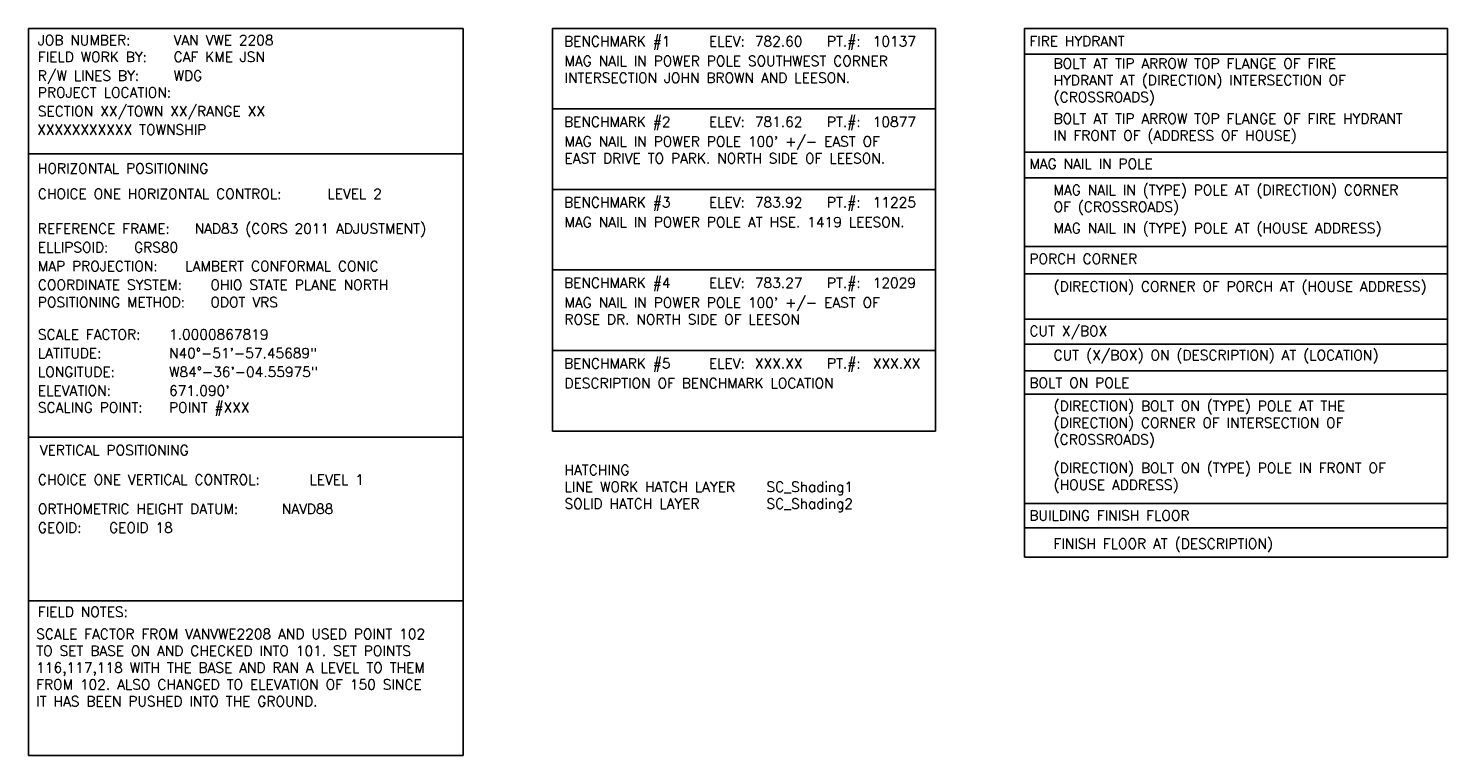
# Model space of a CAD drawing. Header units: feet. Extents: x 1382259 to 1390391, y 443809 to 447042.
# Tile 9 of 9: x 1385479 to 1385655, y 446952 to 447042. Entities that reach past the tile are written whole.
import ezdxf

# ---------------------------------------------------------------- set-up
doc = ezdxf.new("R2010")
doc.units = ezdxf.units.FT
doc.header["$MEASUREMENT"] = 0
doc.layers.add('SC_Scratch1', color=1, linetype='Continuous')
doc.styles.add('FINE_GRID_LINES', font='simplex')

msp = doc.modelspace()

# ---------------------------------------------------------------- linework, layer by layer
at = {"layer": 'SC_Scratch1', "color": 9}
for p, q in [((1385479.372, 447042.498), (1385479.372, 446952.425)), ((1385479.372, 447042.498), (1385533.205, 447042.498)), ((1385533.205, 447042.498), (1385533.205, 446952.425)), ((1385544.289, 447042.498), (1385591.691, 447042.498)), ((1385544.289, 447042.498), (1385544.289, 446992.628)), ((1385591.691, 447042.498), (1385591.691, 446992.628)), ((1385602.714, 446977.011), (1385602.714, 447042.498)), ((1385602.714, 447042.498), (1385655.114, 447042.498)), ((1385655.114, 446977.011), (1385655.114, 447042.498)), ((1385602.714, 447039.305), (1385655.114, 447039.305)), ((1385544.289, 447032.524), (1385591.691, 447032.524)), ((1385602.714, 447027.155), (1385655.114, 447027.155)), ((1385479.372, 447026.958), (1385533.205, 447026.958)), ((1385602.714, 447024), (1385655.114, 447024)), ((1385544.289, 447022.55), (1385591.691, 447022.55)), ((1385602.714, 447015.498), (1385655.114, 447015.498)), ((1385544.289, 447012.576), (1385591.691, 447012.576)), ((1385602.714, 447012.114), (1385655.114, 447012.114)), ((1385602.714, 447006.484), (1385655.114, 447006.484)), ((1385544.289, 447002.602), (1385591.691, 447002.602)), ((1385602.714, 447003.367), (1385655.114, 447003.367)), ((1385602.714, 447000.087), (1385655.114, 447000.087)), ((1385602.714, 446997.179), (1385655.114, 446997.179)), ((1385544.289, 446992.628), (1385591.691, 446992.628)), ((1385479.372, 446991.867), (1385533.205, 446991.867)), ((1385602.714, 446983.64), (1385655.114, 446983.64)), ((1385602.714, 446980.644), (1385655.114, 446980.644)), ((1385602.714, 446977.011), (1385655.114, 446977.011)), ((1385479.372, 446971.607), (1385533.205, 446971.607)), ((1385479.372, 446952.425), (1385533.205, 446952.425))]:
    msp.add_line(p, q, dxfattribs=at)

# ---------------------------------------------------------------- texts
at = {"layer": 'SC_Scratch1', "color": 9, "style": 'FINE_GRID_LINES'}
for s, p in [('JOB NUMBER:', (1385480.546, 447040.42)), ('BENCHMARK #1', (1385545.707, 447040.274)), ('ELEV:', (1385563.648, 447040.274)), ('PT.#:', (1385578.25, 447040.274)), ('FIELD WORK BY: ', (1385480.546, 447038.336)), ('R/W LINES BY: ', (1385480.546, 447036.015)), ('PROJECT LOCATION: ', (1385480.546, 447033.931)), ('BENCHMARK #2', (1385545.707, 447030.3)), ('ELEV:', (1385563.648, 447030.3)), ('PT.#:', (1385578.25, 447030.3)), ('HORIZONTAL POSITIONING', (1385480.546, 447024.533)), ('CHOICE ONE HORIZONTAL CONTROL:', (1385480.546, 447021.372)), ('BENCHMARK #3', (1385545.707, 447020.326)), ('ELEV:', (1385563.648, 447020.326)), ('PT.#:', (1385578.25, 447020.326)), ('REFERENCE FRAME:', (1385480.546, 447017.072)), ('ELLIPSOID:', (1385480.546, 447014.751)), ('MAP PROJECTION:', (1385480.546, 447012.43)), ('COORDINATE SYSTEM:', (1385480.546, 447010.108)), ('BENCHMARK #4', (1385545.707, 447010.352)), ('ELEV:', (1385563.648, 447010.352)), ('PT.#:', (1385578.25, 447010.352)), ('POSITIONING METHOD:', (1385480.546, 447007.951)), ('SCALE FACTOR:', (1385480.546, 447003.964)), ('LATITUDE:', (1385480.546, 447001.643)), ('BENCHMARK #5', (1385545.707, 447000.378)), ('ELEV:', (1385563.648, 447000.378)), ('PT.#:', (1385578.25, 447000.378)), ('LONGITUDE:', (1385480.546, 446999.322)), ('ELEVATION:', (1385480.546, 446997)), ('SCALING POINT:', (1385480.546, 446994.917)), ('VERTICAL POSITIONING', (1385480.79, 446989.638)), ('CHOICE ONE VERTICAL CONTROL:', (1385480.546, 446985.977)), ('ORTHOMETRIC HEIGHT DATUM:', (1385480.546, 446982.357)), ('GEOID:', (1385480.546, 446980.035))]:
    msp.add_text(s, height=1.25, dxfattribs=at).set_placement(p)
at = {"layer": 'SC_Scratch1', "color": 1, "style": 'FINE_GRID_LINES'}
for s, p in [('VAN VWE 2208', (1385497.354, 447040.42)), ('CAF KME JSN', (1385497.354, 447038.336)), ('LEVEL 2', (1385516.39, 447021.372)), ('NAD83 (CORS 2011 ADJUSTMENT)', (1385499.957, 447017.072)), ('GRS80', (1385492.461, 447014.751)), ('LAMBERT CONFORMAL CONIC', (1385498.793, 447012.43)), ('OHIO STATE PLANE NORTH', (1385501.908, 447010.108)), ('ODOT VRS', (1385501.908, 447007.951)), ('1.0000867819', (1385496.785, 447003.964)), ('N40°-51\'-57.45689"', (1385496.785, 447001.643)), ('W84°-36\'-04.55975"', (1385496.785, 446999.322)), ("671.090'", (1385496.785, 446997)), ('POINT #XXX', (1385496.785, 446994.917)), ('LEVEL 1', (1385514.179, 446985.977)), ('NAVD88', (1385510.752, 446982.357)), ('GEOID 18', (1385489.371, 446980.035))]:
    msp.add_text(s, height=1.25, dxfattribs=at).set_placement(p)
at = {"layer": 'SC_Scratch1', "style": 'FINE_GRID_LINES'}
for s, p in [('782.60', (1385569.324, 447040.274)), ('10137', (1385583.926, 447040.274)), ('781.62', (1385569.324, 447030.3)), ('10877', (1385583.926, 447030.3)), ('783.92', (1385569.324, 447020.326)), ('11225', (1385583.926, 447020.326)), ('783.27', (1385569.324, 447010.352)), ('12029', (1385583.926, 447010.352))]:
    msp.add_text(s, height=1.25, dxfattribs=at).set_placement(p)
at = {"layer": 'SC_Scratch1', "color": 4, "style": 'FINE_GRID_LINES'}
for s, p in [('WDG', (1385497.354, 447036.015)), ('SECTION XX/TOWN XX/RANGE XX', (1385480.546, 447031.61)), ('XXXXXXXXXXX TOWNSHIP', (1385480.446, 447029.331))]:
    msp.add_text(s, height=1.25, dxfattribs=at).set_placement(p)
at = {"layer": 'SC_Scratch1', "color": 2, "style": 'FINE_GRID_LINES'}
for p in [(1385569.324, 447000.378), (1385583.926, 447000.378)]:
    msp.add_text('XXX.XX', height=1.25, dxfattribs=at).set_placement(p)
at = {"layer": 'SC_Scratch1', "color": 9, "char_height": 1.25, "attachment_point": 1, "style": 'FINE_GRID_LINES'}
for s, insert in [('FIRE HYDRANT', (1385603.325, 447041.542)), ('MAG NAIL IN POLE', (1385603.325, 447026.348)), ('PORCH CORNER', (1385603.325, 447014.574)), ('CUT X/BOX', (1385603.325, 447005.64)), ('BOLT ON POLE', (1385603.325, 446999.229)), ('BUILDING FINISH FLOOR', (1385603.325, 446982.799))]:
    msp.add_mtext_dynamic_manual_height_columns(s, width=41.59562, gutter_width=14, heights=[0], dxfattribs=dict(at, insert=insert))
at = {"layer": 'SC_Scratch1', "char_height": 1.25, "width": 44.71274, "attachment_point": 1, "style": 'FINE_GRID_LINES'}
for s, insert in [('MAG NAIL IN POWER POLE SOUTHWEST CORNER INTERSECTION JOHN BROWN AND LEESON.', (1385545.762, 447039.08)), ("MAG NAIL IN POWER POLE 100' +/- EAST OF EAST DRIVE TO PARK. NORTH SIDE OF LEESON.", (1385545.762, 447029.106)), ('MAG NAIL IN POWER POLE AT HSE. 1419 LEESON.', (1385545.762, 447019.132)), ("MAG NAIL IN POWER POLE 100' +/- EAST OF ROSE DR. NORTH SIDE OF LEESON", (1385545.762, 447009.158))]:
    msp.add_mtext(s, dxfattribs=dict(at, insert=insert))
at = {"layer": 'SC_Scratch1', "color": 2, "char_height": 1.25, "attachment_point": 1, "style": 'FINE_GRID_LINES'}
for s, width, insert in [('BOLT AT TIP ARROW TOP FLANGE OF FIRE HYDRANT AT (DIRECTION) INTERSECTION OF (CROSSROADS)', 46.71297, (1385606.317, 447038.782)), ('BOLT AT TIP ARROW TOP FLANGE OF FIRE HYDRANT IN FRONT OF (ADDRESS OF HOUSE)', 46.97823, (1385606.317, 447031.941)), ('MAG NAIL IN (TYPE) POLE AT (DIRECTION) CORNER OF (CROSSROADS) ', 46.33557, (1385606.317, 447023.106)), ('MAG NAIL IN (TYPE) POLE AT (HOUSE ADDRESS) ', 51.1591, (1385606.317, 447018.372)), ('(DIRECTION) CORNER OF PORCH AT (HOUSE ADDRESS) ', 46.94997, (1385606.317, 447011.151)), ('CUT (X/BOX) ON (DESCRIPTION) AT (LOCATION)', 46.94997, (1385606.317, 447002.652)), ('(DIRECTION) BOLT ON (TYPE) POLE AT THE (DIRECTION) CORNER OF INTERSECTION OF (CROSSROADS)', 46.94997, (1385606.317, 446996.362)), ('(DIRECTION) BOLT ON (TYPE) POLE IN FRONT OF (HOUSE ADDRESS)', 46.94997, (1385606.317, 446988.68)), ('FINISH FLOOR AT (DESCRIPTION)', 46.94997, (1385606.317, 446979.304))]:
    msp.add_mtext_dynamic_manual_height_columns(s, width=width, gutter_width=14, heights=[0], dxfattribs=dict(at, insert=insert))
at = {"layer": 'SC_Scratch1', "color": 2, "char_height": 1.25, "width": 44.71274, "attachment_point": 1, "style": 'FINE_GRID_LINES'}
for s, insert in [('DESCRIPTION OF BENCHMARK LOCATION ', (1385545.762, 446999.184)), ('HATCHING\\P{\\C247;LINE WORK HATCH LAYER ^ISC_Shading1\\P\\C255;SOLID HATCH LAYER  ^I^ISC_Shading2}', (1385545.762, 446988.428))]:
    msp.add_mtext(s, dxfattribs=dict(at, insert=insert))
at = {"layer": 'SC_Scratch1', "color": 9, "insert": (1385480.546, 446970.856), "char_height": 1.25, "width": 44.71274, "attachment_point": 1, "style": 'FINE_GRID_LINES'}
msp.add_mtext('FIELD NOTES:', dxfattribs=at)
at = {"layer": 'SC_Scratch1', "color": 1, "insert": (1385480.342, 446968.11), "char_height": 1.25, "width": 52.49788, "attachment_point": 1, "style": 'FINE_GRID_LINES'}
msp.add_mtext('SCALE FACTOR FROM VANVWE2208 AND USED POINT 102 TO SET BASE ON AND CHECKED INTO 101. SET POINTS 116,117,118 WITH THE BASE AND RAN A LEVEL TO THEM FROM 102. ALSO CHANGED TO ELEVATION OF 150 SINCE IT HAS BEEN PUSHED INTO THE GROUND.  ', dxfattribs=at)

doc.saveas('drawing.dxf')
